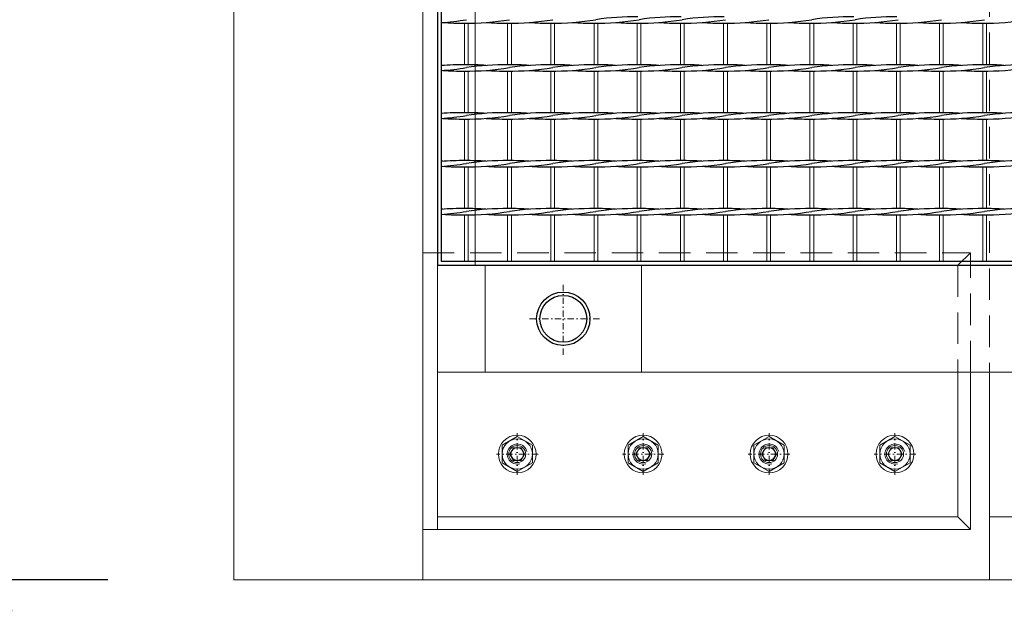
# Model space of a CAD drawing. Header units: millimetres. Extents: x -6178 to 18141, y -8419 to 8560.
# Tile 5 of 256: x -5316 to -4534, y -2780 to -2310. Entities that reach past the tile are written whole.
import ezdxf

# ---------------------------------------------------------------- set-up
doc = ezdxf.new("R2010")
doc.units = ezdxf.units.MM
doc.linetypes.add('DASHDOT', pattern=[1, 0.5, -0.25, 0, -0.25])
doc.linetypes.add('HIDDEN', pattern=[0.375, 0.25, -0.125])
for name, color, linetype, lineweight in [('Bemaßung', 7, 'Continuous', 9), ('Betonfundamente', 7, 'Continuous', 18), ('Geländer', 7, 'Continuous', 25), ('Mutter M16', 7, 'Continuous', 9), ('Pflaster-Gehweg', 7, 'Continuous', 15), ('Stufen&Podest', 7, 'Continuous', 9), ('Tragegurt', 7, 'Continuous', 20)]:
    doc.layers.add(name, color=color, linetype=linetype, lineweight=lineweight)
doc.layers.add('POL_Bema', color=7, linetype='Continuous')
doc.dimstyles.new('DIN', dxfattribs={"dimtxt": 2.5, "dimasz": 2.5, "dimexe": 1.25, "dimexo": 0.625, "dimtad": 1, "dimtih": 1, "dimdec": 4, "dimdsep": 46, "dimlunit": 6, "dimtxsty": 'Standard', "dimcen": 2.5, "dimadec": 0, "dimazin": 0, "dimtfac": 1, "dimtdec": 4, "dimtmove": 0, "dimatfit": 3, "dimfxl": 0, "dimtvp": 1, "dimtolj": 1, "dimtzin": 0, "dimarcsym": 0})

# ---------------------------------------------------------------- blocks, each defined once
blk = doc.blocks.new('_Oblique')
at = {"layer": 'POL_Bema', "color": 0, "lineweight": -2}
blk.add_line((-0.5, -0.5), (0.5, 0.5), dxfattribs=at)
blk = doc.blocks.new('*D34')
at = {"layer": 'Bemaßung', "color": 0, "lineweight": -2}
for p, q in [((-5246.2, -1255.4), (-5397.4, -1255.4)), ((-5347.4, -2755.4), (-5347.4, -1255.4)), ((-5246.2, -2755.4), (-5397.4, -2755.4))]:
    blk.add_line(p, q, dxfattribs=at)
at = {"layer": 'DEFPOINTS', "color": 0}
for p in [(-5347.4, -1255.4), (-5146.2, -1255.4), (-5146.2, -2755.4)]:
    blk.add_point(p, dxfattribs=at)
at = {"layer": 'Bemaßung', "color": 0, "lineweight": -2, "xscale": 50, "yscale": 50, "zscale": 50}
for p, rotation in [((-5347.4, -1255.4), 90), ((-5347.4, -2755.4), 270)]:
    blk.add_blockref('_Oblique', p, dxfattribs=dict(at, rotation=rotation))
at = {"layer": 'Bemaßung', "color": 0, "insert": (-5447.4, -2005.4), "char_height": 100, "attachment_point": 5, "rotation": 90}
blk.add_mtext('\\A1;1.50', dxfattribs=at)

msp = doc.modelspace()

# ---------------------------------------------------------------- linework, layer by layer
at = {"layer": 'Betonfundamente'}
for p, q in [((-5146.19553, -2755.40053), (-5146.19553, -1255.40053)), ((-4996.19553, -2755.40053), (-4996.19553, -1255.40053)), ((-4546.19553, -2755.40053), (-4546.19553, -2590.40053)), ((-4546.19553, -2755.40053), (-5146.19553, -2755.40053))]:
    msp.add_line(p, q, dxfattribs=at)
at = {"layer": 'Betonfundamente', "linetype": 'HIDDEN', "lineweight": 18, "ltscale": 100}
msp.add_line((-4546.19553, -1420.40053), (-4546.19553, -2590.40053), dxfattribs=at)
at = {"layer": 'Geländer', "lineweight": 9}
for p, q in [((-4946.61948, -2505.40053), (-4946.61948, -2590.40053)), ((-4822.61948, -2505.40053), (-4822.61948, -2590.40053))]:
    msp.add_line(p, q, dxfattribs=at)
at = {"layer": 'Geländer', "linetype": 'DASHDOT', "lineweight": 9, "ltscale": 10}
for p, q in [((-4884.61948, -2576.55799), (-4884.61948, -2519.24307)), ((-4855.96202, -2547.90053), (-4913.27694, -2547.90053))]:
    msp.add_line(p, q, dxfattribs=at)
at = {"layer": 'Geländer'}
for radius in [21.2, 18.6]:
    msp.add_circle((-4884.61948, -2547.90053), radius, dxfattribs=at)
at = {"layer": 'Mutter M16', "linetype": 'Continuous'}
for p, q in [((-4933.19553, -2648.47233), (-4921.19553, -2641.54413)), ((-4921.19553, -2641.54413), (-4909.19553, -2648.47233)), ((-4833.19553, -2648.47233), (-4821.19553, -2641.54413)), ((-4821.19553, -2641.54413), (-4809.19553, -2648.47233)), ((-4733.19553, -2648.47233), (-4721.19553, -2641.54413)), ((-4721.19553, -2641.54413), (-4709.19553, -2648.47233)), ((-4633.19553, -2648.47233), (-4621.19553, -2641.54413)), ((-4621.19553, -2641.54413), (-4609.19553, -2648.47233)), ((-4933.19553, -2662.32874), (-4933.19553, -2648.47233)), ((-4924.09553, -2650.37759), (-4926.99553, -2655.40053)), ((-4918.29553, -2650.37759), (-4924.09553, -2650.37759)), ((-4915.39553, -2655.40053), (-4918.29553, -2650.37759)), ((-4909.19553, -2648.47233), (-4909.19553, -2662.32874)), ((-4833.19553, -2662.32874), (-4833.19553, -2648.47233)), ((-4824.09553, -2650.37759), (-4826.99553, -2655.40053)), ((-4818.29553, -2650.37759), (-4824.09553, -2650.37759)), ((-4815.39553, -2655.40053), (-4818.29553, -2650.37759)), ((-4809.19553, -2648.47233), (-4809.19553, -2662.32874)), ((-4733.19553, -2662.32874), (-4733.19553, -2648.47233)), ((-4724.09553, -2650.37759), (-4726.99553, -2655.40053)), ((-4718.29553, -2650.37759), (-4724.09553, -2650.37759)), ((-4715.39553, -2655.40053), (-4718.29553, -2650.37759)), ((-4709.19553, -2648.47233), (-4709.19553, -2662.32874)), ((-4633.19553, -2662.32874), (-4633.19553, -2648.47233)), ((-4624.09553, -2650.37759), (-4626.99553, -2655.40053)), ((-4618.29553, -2650.37759), (-4624.09553, -2650.37759)), ((-4615.39553, -2655.40053), (-4618.29553, -2650.37759)), ((-4609.19553, -2648.47233), (-4609.19553, -2662.32874)), ((-4926.99553, -2655.40053), (-4924.09553, -2660.42348)), ((-4918.29553, -2660.42348), (-4915.39553, -2655.40053)), ((-4826.99553, -2655.40053), (-4824.09553, -2660.42348)), ((-4818.29553, -2660.42348), (-4815.39553, -2655.40053)), ((-4726.99553, -2655.40053), (-4724.09553, -2660.42348)), ((-4718.29553, -2660.42348), (-4715.39553, -2655.40053)), ((-4626.99553, -2655.40053), (-4624.09553, -2660.42348)), ((-4618.29553, -2660.42348), (-4615.39553, -2655.40053)), ((-4921.19553, -2669.25694), (-4933.19553, -2662.32874)), ((-4924.09553, -2660.42348), (-4918.29553, -2660.42348)), ((-4909.19553, -2662.32874), (-4921.19553, -2669.25694)), ((-4821.19553, -2669.25694), (-4833.19553, -2662.32874)), ((-4824.09553, -2660.42348), (-4818.29553, -2660.42348)), ((-4809.19553, -2662.32874), (-4821.19553, -2669.25694)), ((-4721.19553, -2669.25694), (-4733.19553, -2662.32874)), ((-4724.09553, -2660.42348), (-4718.29553, -2660.42348)), ((-4709.19553, -2662.32874), (-4721.19553, -2669.25694)), ((-4621.19553, -2669.25694), (-4633.19553, -2662.32874)), ((-4624.09553, -2660.42348), (-4618.29553, -2660.42348)), ((-4609.19553, -2662.32874), (-4621.19553, -2669.25694))]:
    msp.add_line(p, q, dxfattribs=at)
at = {"layer": 'Mutter M16', "linetype": 'DASHDOT', "ltscale": 10}
for p, q in [((-4921.19553, -2671.90053), (-4921.19553, -2638.90053)), ((-4821.19553, -2671.90053), (-4821.19553, -2638.90053)), ((-4721.19553, -2671.90053), (-4721.19553, -2638.90053)), ((-4621.19553, -2671.90053), (-4621.19553, -2638.90053)), ((-4904.69553, -2655.40053), (-4937.69553, -2655.40053)), ((-4804.69553, -2655.40053), (-4837.69553, -2655.40053)), ((-4704.69553, -2655.40053), (-4737.69553, -2655.40053)), ((-4604.69553, -2655.40053), (-4637.69553, -2655.40053))]:
    msp.add_line(p, q, dxfattribs=at)
at = {"layer": 'Mutter M16', "linetype": 'Continuous'}
for centre, radius in [((-4921.19553, -2655.40053), 15), ((-4821.19553, -2655.40053), 15), ((-4721.19553, -2655.40053), 15), ((-4621.19553, -2655.40053), 15), ((-4921.19553, -2655.40053), 12), ((-4921.19553, -2655.40053), 6.77315), ((-4921.19553, -2655.40053), 5.02295), ((-4821.19553, -2655.40053), 12), ((-4821.19553, -2655.40053), 6.77315), ((-4821.19553, -2655.40053), 5.02295), ((-4721.19553, -2655.40053), 12), ((-4721.19553, -2655.40053), 6.77315), ((-4721.19553, -2655.40053), 5.02295), ((-4621.19553, -2655.40053), 12), ((-4621.19553, -2655.40053), 6.77315), ((-4621.19553, -2655.40053), 5.02295)]:
    msp.add_circle(centre, radius, dxfattribs=at)
for centre in [(-4921.19553, -2655.40053), (-4821.19553, -2655.40053), (-4721.19553, -2655.40053), (-4621.19553, -2655.40053)]:
    msp.add_arc(centre, 8, 14.99999999, 285.00000002, dxfattribs=at)
at = {"layer": 'Pflaster-Gehweg'}
for p, q in [((2004.38052, -2705.40053), (-4546.19553, -2705.40053)), ((2004.38052, -2755.40053), (-4546.19553, -2755.40053))]:
    msp.add_line(p, q, dxfattribs=at)
at = {"layer": 'Stufen&Podest', "lineweight": 30}
for p, q in [((-4984.61948, -1505.40053), (-4984.61948, -2505.40053)), ((-4981.61948, -1508.40053), (-4981.61948, -2502.40053)), ((-4984.61948, -2505.40053), (-3584.29094, -2505.40053)), ((-3584.46013, -2502.40053), (-4981.61948, -2502.40053))]:
    msp.add_line(p, q, dxfattribs=at)
at = {"layer": 'Stufen&Podest', "linetype": 'HIDDEN', "lineweight": 9, "ltscale": 10}
msp.add_line((-4954.61948, -1505.40053), (-4954.61948, -2505.40053), dxfattribs=at)
at = {"layer": 'Stufen&Podest', "linetype": 'HIDDEN', "ltscale": 10}
msp.add_line((-4954.61948, -1968.10094), (-4954.61948, -2505.40053), dxfattribs=at)
at = {"layer": 'Stufen&Podest', "lineweight": 20}
for p, q in [((-4963.11948, -2312.9469), (-4963.11948, -2346.0469)), ((-4960.11948, -2312.95862), (-4960.11948, -2346.03517)), ((-4928.81948, -2312.9469), (-4928.81948, -2346.0469)), ((-4925.81948, -2312.95862), (-4925.81948, -2346.03517)), ((-4825.91948, -2312.9469), (-4825.91948, -2346.0469)), ((-4822.91948, -2312.95862), (-4822.91948, -2346.03517)), ((-4791.61948, -2312.9469), (-4791.61948, -2346.0469)), ((-4788.61948, -2312.95862), (-4788.61948, -2346.03517)), ((-4688.71948, -2312.9469), (-4688.71948, -2346.0469)), ((-4685.71948, -2312.95862), (-4685.71948, -2346.03517)), ((-4654.41948, -2312.9469), (-4654.41948, -2346.0469)), ((-4651.41948, -2312.95862), (-4651.41948, -2346.03517)), ((-4551.51948, -2312.9469), (-4551.51948, -2346.0469)), ((-4548.51948, -2312.95862), (-4548.51948, -2346.03517)), ((-4963.11948, -2351.0469), (-4963.11948, -2384.1469)), ((-4960.11948, -2351.05862), (-4960.11948, -2384.13517)), ((-4928.81948, -2351.0469), (-4928.81948, -2384.1469)), ((-4925.81948, -2351.05862), (-4925.81948, -2384.13517)), ((-4825.91948, -2351.0469), (-4825.91948, -2384.1469)), ((-4822.91948, -2351.05862), (-4822.91948, -2384.13517)), ((-4791.61948, -2351.0469), (-4791.61948, -2384.1469)), ((-4788.61948, -2351.05862), (-4788.61948, -2384.13517)), ((-4688.71948, -2351.0469), (-4688.71948, -2384.1469)), ((-4685.71948, -2351.05862), (-4685.71948, -2384.13517)), ((-4654.41948, -2351.0469), (-4654.41948, -2384.1469)), ((-4651.41948, -2351.05862), (-4651.41948, -2384.13517)), ((-4551.51948, -2351.0469), (-4551.51948, -2384.1469)), ((-4548.51948, -2351.05862), (-4548.51948, -2384.13517)), ((-4963.11948, -2389.1469), (-4963.11948, -2422.2469)), ((-4960.11948, -2389.15862), (-4960.11948, -2422.23517)), ((-4928.81948, -2389.1469), (-4928.81948, -2422.2469)), ((-4925.81948, -2389.15862), (-4925.81948, -2422.23517)), ((-4825.91948, -2389.1469), (-4825.91948, -2422.2469)), ((-4822.91948, -2389.15862), (-4822.91948, -2422.23517)), ((-4791.61948, -2389.1469), (-4791.61948, -2422.2469)), ((-4788.61948, -2389.15862), (-4788.61948, -2422.23517)), ((-4688.71948, -2389.1469), (-4688.71948, -2422.2469)), ((-4685.71948, -2389.15862), (-4685.71948, -2422.23517)), ((-4654.41948, -2389.1469), (-4654.41948, -2422.2469)), ((-4651.41948, -2389.15862), (-4651.41948, -2422.23517)), ((-4551.51948, -2389.1469), (-4551.51948, -2422.2469)), ((-4548.51948, -2389.15862), (-4548.51948, -2422.23517)), ((-4963.11948, -2427.2469), (-4963.11948, -2460.3469)), ((-4960.11948, -2427.25862), (-4960.11948, -2460.33517)), ((-4928.81948, -2427.2469), (-4928.81948, -2460.3469)), ((-4925.81948, -2427.25862), (-4925.81948, -2460.33517)), ((-4825.91948, -2427.2469), (-4825.91948, -2460.3469)), ((-4822.91948, -2427.25862), (-4822.91948, -2460.33517)), ((-4791.61948, -2427.2469), (-4791.61948, -2460.3469)), ((-4788.61948, -2427.25862), (-4788.61948, -2460.33517)), ((-4688.71948, -2427.2469), (-4688.71948, -2460.3469)), ((-4685.71948, -2427.25862), (-4685.71948, -2460.33517)), ((-4654.41948, -2427.2469), (-4654.41948, -2460.3469)), ((-4651.41948, -2427.25862), (-4651.41948, -2460.33517)), ((-4551.51948, -2427.2469), (-4551.51948, -2460.3469)), ((-4548.51948, -2427.25862), (-4548.51948, -2460.33517)), ((-4963.11948, -2465.3469), (-4963.11948, -2502.40053)), ((-4960.11948, -2465.35862), (-4960.11948, -2502.40053)), ((-4928.81948, -2465.3469), (-4928.81948, -2502.40053)), ((-4925.81948, -2465.35862), (-4925.81948, -2502.40053)), ((-4825.91948, -2465.3469), (-4825.91948, -2502.40053)), ((-4822.91948, -2465.35862), (-4822.91948, -2502.40053)), ((-4791.61948, -2465.3469), (-4791.61948, -2502.40053)), ((-4788.61948, -2465.35862), (-4788.61948, -2502.40053)), ((-4688.71948, -2465.3469), (-4688.71948, -2502.40053)), ((-4685.71948, -2465.35862), (-4685.71948, -2502.40053)), ((-4654.41948, -2465.3469), (-4654.41948, -2502.40053)), ((-4651.41948, -2465.35862), (-4651.41948, -2502.40053)), ((-4551.51948, -2465.3469), (-4551.51948, -2502.40053)), ((-4548.51948, -2465.35862), (-4548.51948, -2502.40053))]:
    msp.add_line(p, q, dxfattribs=at)
at = {"layer": 'Stufen&Podest'}
for p, q in [((-4894.51948, -2312.9469), (-4894.51948, -2346.0469)), ((-4891.51948, -2312.95862), (-4891.51948, -2346.03517)), ((-4860.21948, -2312.9469), (-4860.21948, -2346.0469)), ((-4857.21948, -2312.95862), (-4857.21948, -2346.03517)), ((-4757.31948, -2312.9469), (-4757.31948, -2346.0469)), ((-4754.31948, -2312.95862), (-4754.31948, -2346.03517)), ((-4723.01948, -2312.9469), (-4723.01948, -2346.0469)), ((-4720.01948, -2312.95862), (-4720.01948, -2346.03517)), ((-4620.11948, -2312.9469), (-4620.11948, -2346.0469)), ((-4617.11948, -2312.95862), (-4617.11948, -2346.03517)), ((-4585.81948, -2312.9469), (-4585.81948, -2346.0469)), ((-4582.81948, -2312.95862), (-4582.81948, -2346.03517)), ((-4894.51948, -2351.0469), (-4894.51948, -2384.1469)), ((-4891.51948, -2351.05862), (-4891.51948, -2384.13517)), ((-4860.21948, -2351.0469), (-4860.21948, -2384.1469)), ((-4857.21948, -2351.05862), (-4857.21948, -2384.13517)), ((-4757.31948, -2351.0469), (-4757.31948, -2384.1469)), ((-4754.31948, -2351.05862), (-4754.31948, -2384.13517)), ((-4723.01948, -2351.0469), (-4723.01948, -2384.1469)), ((-4720.01948, -2351.05862), (-4720.01948, -2384.13517)), ((-4620.11948, -2351.0469), (-4620.11948, -2384.1469)), ((-4617.11948, -2351.05862), (-4617.11948, -2384.13517)), ((-4585.81948, -2351.0469), (-4585.81948, -2384.1469)), ((-4582.81948, -2351.05862), (-4582.81948, -2384.13517)), ((-4894.51948, -2389.1469), (-4894.51948, -2422.2469)), ((-4891.51948, -2389.15862), (-4891.51948, -2422.23517)), ((-4860.21948, -2389.1469), (-4860.21948, -2422.2469)), ((-4857.21948, -2389.15862), (-4857.21948, -2422.23517)), ((-4757.31948, -2389.1469), (-4757.31948, -2422.2469)), ((-4754.31948, -2389.15862), (-4754.31948, -2422.23517)), ((-4723.01948, -2389.1469), (-4723.01948, -2422.2469)), ((-4720.01948, -2389.15862), (-4720.01948, -2422.23517)), ((-4620.11948, -2389.1469), (-4620.11948, -2422.2469)), ((-4617.11948, -2389.15862), (-4617.11948, -2422.23517)), ((-4585.81948, -2389.1469), (-4585.81948, -2422.2469)), ((-4582.81948, -2389.15862), (-4582.81948, -2422.23517)), ((-4894.51948, -2427.2469), (-4894.51948, -2460.3469)), ((-4891.51948, -2427.25862), (-4891.51948, -2460.33517)), ((-4860.21948, -2427.2469), (-4860.21948, -2460.3469)), ((-4857.21948, -2427.25862), (-4857.21948, -2460.33517)), ((-4757.31948, -2427.2469), (-4757.31948, -2460.3469)), ((-4754.31948, -2427.25862), (-4754.31948, -2460.33517)), ((-4723.01948, -2427.2469), (-4723.01948, -2460.3469)), ((-4720.01948, -2427.25862), (-4720.01948, -2460.33517)), ((-4620.11948, -2427.2469), (-4620.11948, -2460.3469)), ((-4617.11948, -2427.25862), (-4617.11948, -2460.33517)), ((-4585.81948, -2427.2469), (-4585.81948, -2460.3469)), ((-4582.81948, -2427.25862), (-4582.81948, -2460.33517)), ((-4894.51948, -2465.3469), (-4894.51948, -2502.40053)), ((-4891.51948, -2465.35862), (-4891.51948, -2502.40053)), ((-4860.21948, -2465.3469), (-4860.21948, -2502.40053)), ((-4857.21948, -2465.35862), (-4857.21948, -2502.40053)), ((-4757.31948, -2465.3469), (-4757.31948, -2502.40053)), ((-4754.31948, -2465.35862), (-4754.31948, -2502.40053)), ((-4723.01948, -2465.3469), (-4723.01948, -2502.40053)), ((-4720.01948, -2465.35862), (-4720.01948, -2502.40053)), ((-4620.11948, -2465.3469), (-4620.11948, -2502.40053)), ((-4617.11948, -2465.35862), (-4617.11948, -2502.40053)), ((-4585.81948, -2465.3469), (-4585.81948, -2502.40053)), ((-4582.81948, -2465.35862), (-4582.81948, -2502.40053))]:
    msp.add_line(p, q, dxfattribs=at)
at = {"layer": 'Stufen&Podest', "lineweight": 30}
for centre, start, end in [((-4995.11848, -2107.96863), 273.77575118, 279.41143824), ((-4965.42048, -2107.95691), 265.86862913, 270.64315173), ((-4960.81848, -2107.96863), 269.21089474, 279.41143824), ((-4931.12048, -2107.95691), 265.86862907, 270.64315173), ((-4926.51848, -2107.96863), 269.21089483, 279.41143824), ((-4896.82048, -2107.95691), 265.86862913, 270.64315173), ((-4892.21848, -2107.96863), 269.21089495, 279.41143824), ((-4862.52048, -2107.95691), 265.86862909, 270.64315173), ((-4857.91848, -2107.96863), 269.21089474, 279.41143824), ((-4828.22048, -2512.91343), 89.21089473, 98.55019958), ((-4828.22048, -2107.95691), 265.86862909, 270.64315173), ((-4823.61848, -2107.96863), 269.21089474, 279.41143824), ((-4793.92048, -2512.91343), 89.21089472, 98.55019958), ((-4793.92048, -2107.95691), 265.86862907, 270.64315173), ((-4789.31848, -2107.96863), 269.21089483, 279.41143824), ((-4759.62048, -2512.91343), 89.21089462, 98.55019958), ((-4759.62048, -2107.95691), 265.86862913, 270.64315173), ((-4755.01848, -2107.96863), 269.21089495, 279.41143824), ((-4725.32048, -2107.95691), 265.86862909, 270.64315173), ((-4720.71848, -2107.96863), 269.21089474, 279.41143824), ((-4691.02048, -2107.95691), 265.86862909, 270.64315173), ((-4686.41848, -2107.96863), 269.21089474, 279.41143824), ((-4656.72048, -2512.91343), 89.21089472, 98.55019958), ((-4656.72048, -2107.95691), 265.86862907, 270.64315173), ((-4652.11848, -2107.96863), 269.21089483, 279.41143824), ((-4622.42048, -2512.91343), 89.21089462, 98.55019958), ((-4622.42048, -2107.95691), 265.86862913, 270.64315173), ((-4617.81848, -2107.96863), 269.21089495, 279.41143824), ((-4588.12048, -2107.95691), 265.86862909, 270.64315173), ((-4583.51848, -2107.96863), 269.21089474, 279.41143824), ((-4553.82048, -2107.95691), 265.86862909, 270.64315173), ((-4549.21848, -2107.96863), 269.21089474, 279.41143824), ((-4965.42048, -2551.01343), 89.21089462, 94.53240501), ((-4995.11848, -2551.02516), 85.86862888, 86.22424856), ((-4995.11848, -2146.06863), 273.77575118, 279.41143824), ((-4965.42048, -2146.05691), 265.86862913, 270.64315173), ((-4960.81848, -2146.06863), 269.21089474, 279.41143824), ((-4960.81848, -2551.02516), 85.86862885, 90.49720197), ((-4931.12048, -2551.01343), 89.21089472, 98.55019958), ((-4931.12048, -2146.05691), 265.86862907, 270.64315173), ((-4926.51848, -2146.06863), 269.21089483, 279.41143824), ((-4926.51848, -2551.02516), 85.86862888, 90.49720201), ((-4896.82048, -2551.01343), 89.21089462, 98.55019958), ((-4896.82048, -2146.05691), 265.86862913, 270.64315173), ((-4892.21848, -2146.06863), 269.21089495, 279.41143824), ((-4892.21848, -2551.02516), 85.8686289, 90.49720198), ((-4862.52048, -2551.01343), 89.2108945, 98.55019958), ((-4862.52048, -2146.05691), 265.86862909, 270.64315173), ((-4857.91848, -2146.06863), 269.21089474, 279.41143824), ((-4857.91848, -2551.02516), 85.86862891, 90.49720181), ((-4828.22048, -2551.01343), 89.21089473, 98.55019958), ((-4828.22048, -2146.05691), 265.86862909, 270.64315173), ((-4823.61848, -2146.06863), 269.21089474, 279.41143824), ((-4823.61848, -2551.02516), 85.86862885, 90.49720197), ((-4793.92048, -2551.01343), 89.21089472, 98.55019958), ((-4793.92048, -2146.05691), 265.86862907, 270.64315173), ((-4789.31848, -2146.06863), 269.21089483, 279.41143824), ((-4789.31848, -2551.02516), 85.86862888, 90.49720201), ((-4759.62048, -2551.01343), 89.21089462, 98.55019958), ((-4759.62048, -2146.05691), 265.86862913, 270.64315173), ((-4755.01848, -2146.06863), 269.21089495, 279.41143824), ((-4755.01848, -2551.02516), 85.8686289, 90.49720198), ((-4725.32048, -2551.01343), 89.2108945, 98.55019958), ((-4725.32048, -2146.05691), 265.86862909, 270.64315173), ((-4720.71848, -2146.06863), 269.21089474, 279.41143824), ((-4720.71848, -2551.02516), 85.86862891, 90.49720181), ((-4691.02048, -2551.01343), 89.21089473, 98.55019958), ((-4691.02048, -2146.05691), 265.86862909, 270.64315173), ((-4686.41848, -2146.06863), 269.21089474, 279.41143824), ((-4686.41848, -2551.02516), 85.86862885, 90.49720197), ((-4656.72048, -2551.01343), 89.21089472, 98.55019958), ((-4656.72048, -2146.05691), 265.86862907, 270.64315173), ((-4652.11848, -2146.06863), 269.21089483, 279.41143824), ((-4652.11848, -2551.02516), 85.86862888, 90.49720201), ((-4622.42048, -2551.01343), 89.21089462, 98.55019958), ((-4622.42048, -2146.05691), 265.86862913, 270.64315173), ((-4617.81848, -2146.06863), 269.21089495, 279.41143824), ((-4617.81848, -2551.02516), 85.8686289, 90.49720198), ((-4588.12048, -2551.01343), 89.2108945, 98.55019958), ((-4588.12048, -2146.05691), 265.86862909, 270.64315173), ((-4583.51848, -2146.06863), 269.21089474, 279.41143824), ((-4583.51848, -2551.02516), 85.86862891, 90.49720181), ((-4553.82048, -2551.01343), 89.21089473, 98.55019958), ((-4553.82048, -2146.05691), 265.86862909, 270.64315173), ((-4549.21848, -2146.06863), 269.21089474, 279.41143824), ((-4549.21848, -2551.02516), 85.86862885, 90.49720197), ((-4519.52048, -2551.01343), 89.21089472, 98.55019958), ((-4965.42048, -2589.11343), 89.21089462, 94.53240501), ((-4995.11848, -2589.12516), 85.86862888, 86.22424856), ((-4960.81848, -2589.12516), 85.86862885, 90.49720197), ((-4931.12048, -2589.11343), 89.21089472, 98.55019958), ((-4926.51848, -2589.12516), 85.86862888, 90.49720201), ((-4896.82048, -2589.11343), 89.21089462, 98.55019958), ((-4892.21848, -2589.12516), 85.8686289, 90.49720198), ((-4862.52048, -2589.11343), 89.2108945, 98.55019958), ((-4857.91848, -2589.12516), 85.86862891, 90.49720181), ((-4828.22048, -2589.11343), 89.21089473, 98.55019958), ((-4823.61848, -2589.12516), 85.86862885, 90.49720197), ((-4793.92048, -2589.11343), 89.21089472, 98.55019958), ((-4789.31848, -2589.12516), 85.86862888, 90.49720201), ((-4759.62048, -2589.11343), 89.21089462, 98.55019958), ((-4755.01848, -2589.12516), 85.8686289, 90.49720198), ((-4725.32048, -2589.11343), 89.2108945, 98.55019958), ((-4720.71848, -2589.12516), 85.86862891, 90.49720181), ((-4691.02048, -2589.11343), 89.21089473, 98.55019958), ((-4686.41848, -2589.12516), 85.86862885, 90.49720197), ((-4656.72048, -2589.11343), 89.21089472, 98.55019958), ((-4652.11848, -2589.12516), 85.86862888, 90.49720201), ((-4622.42048, -2589.11343), 89.21089462, 98.55019958), ((-4617.81848, -2589.12516), 85.8686289, 90.49720198), ((-4588.12048, -2589.11343), 89.2108945, 98.55019958), ((-4583.51848, -2589.12516), 85.86862891, 90.49720181), ((-4553.82048, -2589.11343), 89.21089473, 98.55019958), ((-4549.21848, -2589.12516), 85.86862885, 90.49720197), ((-4519.52048, -2589.11343), 89.21089472, 98.55019958), ((-4995.11848, -2184.16863), 273.77575118, 279.41143824), ((-4965.42048, -2184.15691), 265.86862913, 270.64315173), ((-4960.81848, -2184.16863), 269.21089474, 279.41143824), ((-4931.12048, -2184.15691), 265.86862907, 270.64315173), ((-4926.51848, -2184.16863), 269.21089483, 279.41143824), ((-4896.82048, -2184.15691), 265.86862913, 270.64315173), ((-4892.21848, -2184.16863), 269.21089495, 279.41143824), ((-4862.52048, -2184.15691), 265.86862909, 270.64315173), ((-4857.91848, -2184.16863), 269.21089474, 279.41143824), ((-4828.22048, -2184.15691), 265.86862909, 270.64315173), ((-4823.61848, -2184.16863), 269.21089474, 279.41143824), ((-4793.92048, -2184.15691), 265.86862907, 270.64315173), ((-4789.31848, -2184.16863), 269.21089483, 279.41143824), ((-4759.62048, -2184.15691), 265.86862913, 270.64315173), ((-4755.01848, -2184.16863), 269.21089495, 279.41143824), ((-4725.32048, -2184.15691), 265.86862909, 270.64315173), ((-4720.71848, -2184.16863), 269.21089474, 279.41143824), ((-4691.02048, -2184.15691), 265.86862909, 270.64315173), ((-4686.41848, -2184.16863), 269.21089474, 279.41143824), ((-4656.72048, -2184.15691), 265.86862907, 270.64315173), ((-4652.11848, -2184.16863), 269.21089483, 279.41143824), ((-4622.42048, -2184.15691), 265.86862913, 270.64315173), ((-4617.81848, -2184.16863), 269.21089495, 279.41143824), ((-4588.12048, -2184.15691), 265.86862909, 270.64315173), ((-4583.51848, -2184.16863), 269.21089474, 279.41143824), ((-4553.82048, -2184.15691), 265.86862909, 270.64315173), ((-4549.21848, -2184.16863), 269.21089474, 279.41143824), ((-4965.42048, -2627.21343), 89.21089462, 94.53240501), ((-4995.11848, -2627.22516), 85.86862888, 86.22424856), ((-4960.81848, -2627.22516), 85.86862885, 90.49720197), ((-4931.12048, -2627.21343), 89.21089472, 98.55019958), ((-4926.51848, -2627.22516), 85.86862888, 90.49720201), ((-4896.82048, -2627.21343), 89.21089462, 98.55019958), ((-4892.21848, -2627.22516), 85.8686289, 90.49720198), ((-4862.52048, -2627.21343), 89.2108945, 98.55019958), ((-4857.91848, -2627.22516), 85.86862891, 90.49720181), ((-4828.22048, -2627.21343), 89.21089473, 98.55019958), ((-4823.61848, -2627.22516), 85.86862885, 90.49720197), ((-4793.92048, -2627.21343), 89.21089472, 98.55019958), ((-4789.31848, -2627.22516), 85.86862888, 90.49720201), ((-4759.62048, -2627.21343), 89.21089462, 98.55019958), ((-4755.01848, -2627.22516), 85.8686289, 90.49720198), ((-4725.32048, -2627.21343), 89.2108945, 98.55019958), ((-4720.71848, -2627.22516), 85.86862891, 90.49720181), ((-4691.02048, -2627.21343), 89.21089473, 98.55019958), ((-4686.41848, -2627.22516), 85.86862885, 90.49720197), ((-4656.72048, -2627.21343), 89.21089472, 98.55019958), ((-4652.11848, -2627.22516), 85.86862888, 90.49720201), ((-4622.42048, -2627.21343), 89.21089462, 98.55019958), ((-4617.81848, -2627.22516), 85.8686289, 90.49720198), ((-4588.12048, -2627.21343), 89.2108945, 98.55019958), ((-4583.51848, -2627.22516), 85.86862891, 90.49720181), ((-4553.82048, -2627.21343), 89.21089473, 98.55019958), ((-4549.21848, -2627.22516), 85.86862885, 90.49720197), ((-4519.52048, -2627.21343), 89.21089472, 98.55019958), ((-4995.11848, -2222.26863), 273.77575118, 279.41143824), ((-4965.42048, -2222.25691), 265.86862913, 270.64315173), ((-4960.81848, -2222.26863), 269.21089474, 279.41143824), ((-4931.12048, -2222.25691), 265.86862907, 270.64315173), ((-4926.51848, -2222.26863), 269.21089483, 279.41143824), ((-4896.82048, -2222.25691), 265.86862913, 270.64315173), ((-4892.21848, -2222.26863), 269.21089495, 279.41143824), ((-4862.52048, -2222.25691), 265.86862909, 270.64315173), ((-4857.91848, -2222.26863), 269.21089474, 279.41143824), ((-4828.22048, -2222.25691), 265.86862909, 270.64315173), ((-4823.61848, -2222.26863), 269.21089474, 279.41143824), ((-4793.92048, -2222.25691), 265.86862907, 270.64315173), ((-4789.31848, -2222.26863), 269.21089483, 279.41143824), ((-4759.62048, -2222.25691), 265.86862913, 270.64315173), ((-4755.01848, -2222.26863), 269.21089495, 279.41143824), ((-4725.32048, -2222.25691), 265.86862909, 270.64315173), ((-4720.71848, -2222.26863), 269.21089474, 279.41143824), ((-4691.02048, -2222.25691), 265.86862909, 270.64315173), ((-4686.41848, -2222.26863), 269.21089474, 279.41143824), ((-4656.72048, -2222.25691), 265.86862907, 270.64315173), ((-4652.11848, -2222.26863), 269.21089483, 279.41143824), ((-4622.42048, -2222.25691), 265.86862913, 270.64315173), ((-4617.81848, -2222.26863), 269.21089495, 279.41143824), ((-4588.12048, -2222.25691), 265.86862909, 270.64315173), ((-4583.51848, -2222.26863), 269.21089474, 279.41143824), ((-4553.82048, -2222.25691), 265.86862909, 270.64315173), ((-4549.21848, -2222.26863), 269.21089474, 279.41143824), ((-4965.42048, -2665.31343), 89.21089462, 94.53240501), ((-4995.11848, -2665.32516), 85.86862888, 86.22424856), ((-4995.11848, -2260.36863), 273.77575118, 279.41143824), ((-4960.81848, -2260.36863), 269.21089474, 279.41143824), ((-4960.81848, -2665.32516), 85.86862885, 90.49720197), ((-4931.12048, -2665.31343), 89.21089472, 98.55019958), ((-4926.51848, -2260.36863), 269.21089483, 279.41143824), ((-4926.51848, -2665.32516), 85.86862888, 90.49720201), ((-4896.82048, -2665.31343), 89.21089462, 98.55019958), ((-4892.21848, -2260.36863), 269.21089495, 279.41143824), ((-4892.21848, -2665.32516), 85.8686289, 90.49720198), ((-4862.52048, -2665.31343), 89.2108945, 98.55019958), ((-4857.91848, -2260.36863), 269.21089474, 279.41143824), ((-4857.91848, -2665.32516), 85.86862891, 90.49720181), ((-4828.22048, -2665.31343), 89.21089473, 98.55019958), ((-4823.61848, -2260.36863), 269.21089474, 279.41143824), ((-4823.61848, -2665.32516), 85.86862885, 90.49720197), ((-4793.92048, -2665.31343), 89.21089472, 98.55019958), ((-4789.31848, -2260.36863), 269.21089483, 279.41143824), ((-4789.31848, -2665.32516), 85.86862888, 90.49720201), ((-4759.62048, -2665.31343), 89.21089462, 98.55019958), ((-4755.01848, -2260.36863), 269.21089495, 279.41143824), ((-4755.01848, -2665.32516), 85.8686289, 90.49720198), ((-4725.32048, -2665.31343), 89.2108945, 98.55019958), ((-4720.71848, -2260.36863), 269.21089474, 279.41143824), ((-4720.71848, -2665.32516), 85.86862891, 90.49720181), ((-4691.02048, -2665.31343), 89.21089473, 98.55019958), ((-4686.41848, -2260.36863), 269.21089474, 279.41143824), ((-4686.41848, -2665.32516), 85.86862885, 90.49720197), ((-4656.72048, -2665.31343), 89.21089472, 98.55019958), ((-4652.11848, -2260.36863), 269.21089483, 279.41143824), ((-4652.11848, -2665.32516), 85.86862888, 90.49720201), ((-4622.42048, -2665.31343), 89.21089462, 98.55019958), ((-4617.81848, -2260.36863), 269.21089495, 279.41143824), ((-4617.81848, -2665.32516), 85.8686289, 90.49720198), ((-4588.12048, -2665.31343), 89.2108945, 98.55019958), ((-4583.51848, -2260.36863), 269.21089474, 279.41143824), ((-4583.51848, -2665.32516), 85.86862891, 90.49720181), ((-4553.82048, -2665.31343), 89.21089473, 98.55019958), ((-4549.21848, -2260.36863), 269.21089474, 279.41143824), ((-4549.21848, -2665.32516), 85.86862885, 90.49720197), ((-4519.52048, -2665.31343), 89.21089472, 98.55019958), ((-4965.42048, -2260.35691), 265.86862913, 270.64315173), ((-4931.12048, -2260.35691), 265.86862907, 270.64315173), ((-4896.82048, -2260.35691), 265.86862913, 270.64315173), ((-4862.52048, -2260.35691), 265.86862909, 270.64315173), ((-4828.22048, -2260.35691), 265.86862909, 270.64315173), ((-4793.92048, -2260.35691), 265.86862907, 270.64315173), ((-4759.62048, -2260.35691), 265.86862913, 270.64315173), ((-4725.32048, -2260.35691), 265.86862909, 270.64315173), ((-4691.02048, -2260.35691), 265.86862909, 270.64315173), ((-4656.72048, -2260.35691), 265.86862907, 270.64315173), ((-4622.42048, -2260.35691), 265.86862913, 270.64315173), ((-4588.12048, -2260.35691), 265.86862909, 270.64315173), ((-4553.82048, -2260.35691), 265.86862909, 270.64315173)]:
    msp.add_arc(centre, 204.99118, start, end, dxfattribs=at)
at = {"layer": 'Tragegurt', "linetype": 'HIDDEN', "lineweight": 9, "ltscale": 100}
for p, q in [((-4996.19553, -2495.40053), (-4561.19553, -2495.40053)), ((-4984.61948, -2505.40053), (-4984.61948, -2495.40053)), ((-4571.19553, -2505.40053), (-4561.19553, -2495.40053)), ((-4561.19553, -2590.40053), (-4561.19553, -2495.40053)), ((-4571.19553, -2505.40053), (-4571.19553, -2590.40053))]:
    msp.add_line(p, q, dxfattribs=at)
at = {"layer": 'Tragegurt'}
for p, q in [((-3584.29094, -2505.40053), (-4984.61948, -2505.40053)), ((-4984.61948, -2505.40053), (-4984.61948, -2590.40053)), ((-3579.49723, -2590.40053), (-4984.61948, -2590.40053)), ((-4984.61948, -2590.40053), (-4984.61948, -2705.40053)), ((-4571.19553, -2590.40053), (-4571.19553, -2705.40053)), ((-4561.19553, -2590.40053), (-4561.19553, -2715.40053)), ((-4571.19553, -2705.40053), (-4984.61948, -2705.40053)), ((-4984.61948, -2715.40053), (-4984.61948, -2705.40053)), ((-4571.19553, -2705.40053), (-4561.19553, -2715.40053)), ((-4996.19553, -2715.40053), (-4561.19553, -2715.40053))]:
    msp.add_line(p, q, dxfattribs=at)
at = {"layer": 'Tragegurt', "linetype": 'HIDDEN', "ltscale": 10}
msp.add_line((-4984.61948, -2590.40053), (-4984.61948, -2505.40053), dxfattribs=at)

# ---------------------------------------------------------------- dimensions: what is measured, and where the dimension line sits
at = {"layer": 'Bemaßung'}
dim = msp.add_linear_dim(base=(-5347.4028, -1255.40053), p1=(-5146.19553, -2755.40053), p2=(-5146.19553, -1255.40053), angle=90, text='1.50', dimstyle='DIN', override={"dimscale": 100, "dimtxt": 1, "dimasz": 0.5, "dimexe": 0.5, "dimexo": 1, "dimgap": 0.5, "dimtih": 0, "dimdec": 2, "dimblk1": 'Oblique', "dimblk2": 'Oblique', "dimsah": 1, "dimtmove": 2}, dxfattribs=at)
dim.commit()
dim.dimension.update_dxf_attribs({"geometry": '*D34', "text_midpoint": (-5447.4028, -2005.40053)})

doc.saveas('drawing.dxf')
